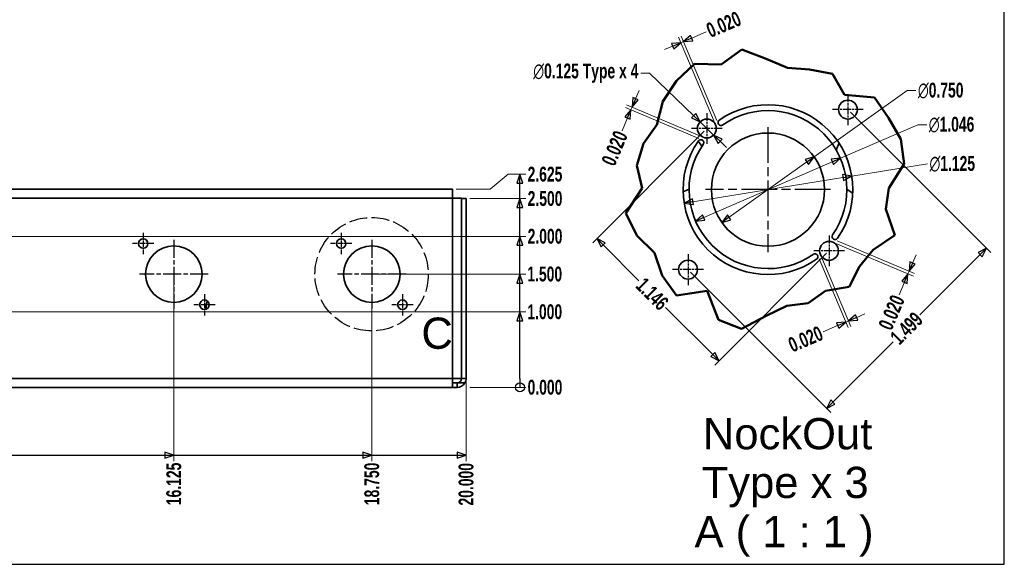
# Model space of a CAD drawing. Header units: millimetres. Extents: x 3 to 414, y 18 to 303.
# Tile 8 of 10: x 248 to 414, y 18 to 109. Entities that reach past the tile are written whole.
import ezdxf
from ezdxf.enums import TextEntityAlignment as Align

# ---------------------------------------------------------------- set-up
doc = ezdxf.new("R2010")
doc.units = ezdxf.units.MM
for name, pattern in [('CHAIN', [0.3543, 0.2362, -0.0295, 0.0591, -0.0295]), ('DASH_DOT', [0.182, 0.1181, -0.0295, 0.0049, -0.0295]), ('DASHED', [0.2068, 0.1655, -0.0413])]:
    doc.linetypes.add(name, pattern=pattern)
for name, color, linetype, lineweight in [('Break Lines(May)', 7, 'Continuous', 50), ('Center Mark(May)', 1, 'DASH_DOT', 25), ('Detail Circle Lines(May)', 1, 'DASHED', 25), ('Dimensions(May)', 7, 'Continuous', 25), ('Sketch Geometry(May)', 7, 'Continuous', 35), ('Symbols(May)', 7, 'Continuous', 25), ('Visible Edges(May)', 7, 'Continuous', 35), ('Visible Tangent Edges(May)', 7, 'Continuous', 35)]:
    doc.layers.add(name, color=color, linetype=linetype, lineweight=lineweight)
doc.styles.add('DEFAULT-MayBigText', font='arial.ttf')
doc.styles.add('DimISO-30 Roman 2.5', font='romab___.ttf', dxfattribs={"width": 0.7})
doc.styles.add('Text Style216', font='romab___.ttf', dxfattribs={"width": 0.8})
doc.styles.add('Text Style221', font='romab___.ttf', dxfattribs={"width": 0.9})
doc.styles.add('TitleVariablesH2_5-May', font='romab___.ttf', dxfattribs={"width": 0.7})
doc.dimstyles.new('ISO-30-May', dxfattribs={"dimtxt": 2.5, "dimasz": 1.5, "dimexe": 1, "dimexo": 0.6, "dimgap": 0.4, "dimtad": 0, "dimtoh": 1, "dimdec": 3, "dimlfac": 0.03937, "dimrnd": 1e-08, "dimzin": 0, "dimdsep": 46, "dimtxsty": 'DimISO-30 Roman 2.5', "dimblk": 'Filled-1', "dimcen": 0.09, "dimclrd": 132, "dimclre": 132, "dimclrt": 172, "dimazin": 0, "dimtfac": 1.1, "dimtmove": 0, "dimatfit": 3, "dimfxl": 0, "dimtolj": 1, "dimlwd": 18, "dimlwe": 18, "dimarcsym": 0})

# ---------------------------------------------------------------- blocks, each defined once
blk = doc.blocks.new('Borders A3_408x285')
at = {"layer": 'Sketch Geometry(May)', "color": 5, "linetype": 'Continuous', "lineweight": 25}
for p, q in [((414, 17.5), (414, 302.5)), ((6, 17.5), (414, 17.5))]:
    blk.add_line(p, q, dxfattribs=at)
at = {"layer": 'Symbols(May)', "color": 232}
for tag, style, width, p in [('Revision', 'Text Style216', 0.8, (260, 293.75)), ('Date', 'Text Style221', 0.9, (365, 293.75))]:
    blk.add_attdef(tag, text='', height=2.5, dxfattribs=dict(at, style=style, width=width)).set_placement(p, align=Align.MIDDLE_CENTER)
at = {"layer": 'Symbols(May)', "color": 232, "style": 'TitleVariablesH2_5-May', "width": 0.7}
blk.add_attdef('Revision_Note', text='', height=2.5, dxfattribs=at).set_placement((267, 293.75), align=Align.MIDDLE_LEFT)
blk = doc.blocks.new('Filled-1')
at = {"color": 0}
for p, q in [((0, 0), (-1, 0.33)), ((-1, 0.33), (-1, -0.33)), ((-1, 0), (0, 0)), ((-1, -0.33), (0, 0))]:
    blk.add_line(p, q, dxfattribs=at)
at = {"color": 0, "flags": 128}
blk.add_lwpolyline([(-1, -0.33), (0, 0)], dxfattribs=at)
at = {"color": 0}
blk.add_solid([(-1, -0.33), (0, 0), (-1, 0.33), (-1, -0.33)], dxfattribs=at)
blk = doc.blocks.new('*D71')
at = {"layer": 'Defpoints', "color": 0, "linetype": 'Continuous'}
for p in [(363.92, 90.82), (384.49, 70.24), (365.97, 51.72)]:
    blk.add_point(p, dxfattribs=at)
at = {"layer": 'Dimensions(May)', "color": 132, "linetype": 'Continuous', "lineweight": 18}
for p, q in [((363.49, 90.39), (344.69, 71.59)), ((346.46, 71.23), (352.48, 65.21)), ((384.07, 69.82), (365.26, 51.01)), ((364.91, 52.78), (356.97, 60.72))]:
    blk.add_line(p, q, dxfattribs=at)
at = {"layer": 'Dimensions(May)', "color": 132, "linetype": 'Continuous', "lineweight": 18, "xscale": 1.5, "yscale": 1.5, "zscale": 1.5}
for p, rotation in [((345.4, 72.3), 135.0000000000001), ((365.97, 51.72), 315.0000000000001)]:
    blk.add_blockref('Filled-1', p, dxfattribs=dict(at, rotation=rotation))
at = {"layer": 'Dimensions(May)', "color": 172, "linetype": 'Continuous', "lineweight": 20, "insert": (354.73, 62.97), "char_height": 2.5, "attachment_point": 5, "rotation": 315, "style": 'DimISO-30 Roman 2.5'}
blk.add_mtext('\\A1;1.146', dxfattribs=at)
blk = doc.blocks.new('*D72')
at = {"layer": 'Defpoints', "color": 0, "linetype": 'Continuous'}
for p in [(387.67, 93.99), (411, 70.66), (360.74, 67.07)]:
    blk.add_point(p, dxfattribs=at)
at = {"layer": 'Dimensions(May)', "color": 132, "linetype": 'Continuous', "lineweight": 18}
for p, q in [((388.09, 93.57), (411.71, 69.95)), ((409.94, 69.6), (399.78, 59.44)), ((361.17, 66.64), (384.78, 43.03)), ((385.14, 44.79), (395.3, 54.95))]:
    blk.add_line(p, q, dxfattribs=at)
at = {"layer": 'Dimensions(May)', "color": 132, "linetype": 'Continuous', "lineweight": 18, "xscale": 1.5, "yscale": 1.5, "zscale": 1.5}
for p, rotation in [((411, 70.66), 44.99999999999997), ((384.08, 43.73), 225)]:
    blk.add_blockref('Filled-1', p, dxfattribs=dict(at, rotation=rotation))
at = {"layer": 'Dimensions(May)', "color": 172, "linetype": 'Continuous', "lineweight": 20, "insert": (397.54, 57.19), "char_height": 2.5, "attachment_point": 5, "rotation": 45, "style": 'DimISO-30 Roman 2.5'}
blk.add_mtext('\\A1;1.499', dxfattribs=at)
blk = doc.blocks.new('*D73')
at = {"layer": 'Defpoints', "color": 0, "linetype": 'Continuous'}
for p in [(351.33, 94.43), (363.1, 88.89), (363.3, 89.35)]:
    blk.add_point(p, dxfattribs=at)
at = {"layer": 'Dimensions(May)', "color": 132, "linetype": 'Continuous', "lineweight": 18}
for p, q in [((351.91, 95.81), (352.5, 97.19)), ((362.75, 89.59), (350.41, 94.82)), ((362.55, 89.13), (350.21, 94.36)), ((351.33, 94.43), (351.13, 93.97)), ((350.55, 92.59), (349.64, 90.45))]:
    blk.add_line(p, q, dxfattribs=at)
at = {"layer": 'Dimensions(May)', "color": 132, "linetype": 'Continuous', "lineweight": 18, "xscale": 1.5, "yscale": 1.5, "zscale": 1.5}
for p, rotation in [((351.33, 94.43), 247.0345722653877), ((351.13, 93.97), 67.03457226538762)]:
    blk.add_blockref('Filled-1', p, dxfattribs=dict(at, rotation=rotation))
at = {"layer": 'Dimensions(May)', "color": 172, "linetype": 'Continuous', "lineweight": 20, "insert": (348.39, 87.49), "char_height": 2.5, "attachment_point": 5, "rotation": 67.0346, "style": 'DimISO-30 Roman 2.5'}
blk.add_mtext('\\A1;0.020', dxfattribs=at)
blk = doc.blocks.new('*D74')
at = {"layer": 'Defpoints', "color": 0, "linetype": 'Continuous'}
for p in [(359.53, 105.25), (365.38, 91.44), (365.84, 91.63)]:
    blk.add_point(p, dxfattribs=at)
at = {"layer": 'Dimensions(May)', "color": 132, "linetype": 'Continuous', "lineweight": 18}
for p, q in [((365.14, 91.99), (359.14, 106.17)), ((365.61, 92.18), (359.6, 106.36)), ((361.37, 106.03), (363.79, 107.05)), ((358.15, 104.66), (356.76, 104.08)), ((359.53, 105.25), (359.99, 105.44))]:
    blk.add_line(p, q, dxfattribs=at)
at = {"layer": 'Dimensions(May)', "color": 132, "linetype": 'Continuous', "lineweight": 18, "xscale": 1.5, "yscale": 1.5, "zscale": 1.5}
for p, rotation in [((359.99, 105.44), 202.9654277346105), ((359.53, 105.25), 22.96542773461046)]:
    blk.add_blockref('Filled-1', p, dxfattribs=dict(at, rotation=rotation))
at = {"layer": 'Dimensions(May)', "color": 172, "linetype": 'Continuous', "lineweight": 20, "insert": (366.75, 108.31), "char_height": 2.5, "attachment_point": 5, "rotation": 22.9654, "style": 'DimISO-30 Roman 2.5'}
blk.add_mtext('\\A1;0.020', dxfattribs=at)
blk = doc.blocks.new('*D75')
at = {"layer": 'Defpoints', "color": 0, "linetype": 'Continuous'}
for p in [(382.57, 69.43), (383.03, 69.62), (387.77, 58.44)]:
    blk.add_point(p, dxfattribs=at)
at = {"layer": 'Dimensions(May)', "color": 132, "linetype": 'Continuous', "lineweight": 18}
for p, q in [((382.8, 68.88), (387.7, 57.32)), ((383.26, 69.07), (388.16, 57.52)), ((387.77, 58.44), (387.31, 58.24)), ((389.15, 59.02), (390.53, 59.61)), ((385.93, 57.66), (383.51, 56.63))]:
    blk.add_line(p, q, dxfattribs=at)
at = {"layer": 'Dimensions(May)', "color": 132, "linetype": 'Continuous', "lineweight": 18, "xscale": 1.5, "yscale": 1.5, "zscale": 1.5}
for p, rotation in [((387.31, 58.24), 22.96542773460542), ((387.77, 58.44), 202.9654277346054)]:
    blk.add_blockref('Filled-1', p, dxfattribs=dict(at, rotation=rotation))
at = {"layer": 'Dimensions(May)', "color": 172, "linetype": 'Continuous', "lineweight": 20, "insert": (380.54, 55.38), "char_height": 2.5, "attachment_point": 5, "rotation": 22.9654, "style": 'DimISO-30 Roman 2.5'}
blk.add_mtext('\\A1;0.020', dxfattribs=at)
blk = doc.blocks.new('*D76')
at = {"layer": 'Defpoints', "color": 0, "linetype": 'Continuous'}
for p in [(385.11, 71.7), (385.31, 72.16), (397.97, 66.8)]:
    blk.add_point(p, dxfattribs=at)
at = {"layer": 'Dimensions(May)', "color": 132, "linetype": 'Continuous', "lineweight": 18}
for p, q in [((385.66, 71.47), (398.7, 65.95)), ((385.86, 71.93), (398.89, 66.41)), ((398.56, 68.18), (399.14, 69.56)), ((397.97, 66.8), (397.78, 66.34)), ((397.19, 64.96), (396.29, 62.82))]:
    blk.add_line(p, q, dxfattribs=at)
at = {"layer": 'Dimensions(May)', "color": 132, "linetype": 'Continuous', "lineweight": 18, "xscale": 1.5, "yscale": 1.5, "zscale": 1.5}
for p, rotation in [((397.97, 66.8), 247.034572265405), ((397.78, 66.34), 67.03457226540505)]:
    blk.add_blockref('Filled-1', p, dxfattribs=dict(at, rotation=rotation))
at = {"layer": 'Dimensions(May)', "color": 172, "linetype": 'Continuous', "lineweight": 20, "insert": (395.03, 59.86), "char_height": 2.5, "attachment_point": 5, "rotation": 67.0346, "style": 'DimISO-30 Roman 2.5'}
blk.add_mtext('\\A1;0.020', dxfattribs=at)
blk = doc.blocks.new('*D77')
at = {"layer": 'Defpoints', "color": 0, "linetype": 'Continuous'}
for p in [(388.31, 82.8), (360.1, 78.26)]:
    blk.add_point(p, dxfattribs=at)
at = {"layer": 'Dimensions(May)', "color": 132, "linetype": 'Continuous', "lineweight": 18}
for p, q in [((388.31, 82.8), (401.08, 84.86)), ((361.58, 78.49), (386.83, 82.56))]:
    blk.add_line(p, q, dxfattribs=at)
at = {"layer": 'Dimensions(May)', "color": 132, "linetype": 'Continuous', "lineweight": 18, "xscale": 1.5, "yscale": 1.5, "zscale": 1.5}
for p, rotation in [((388.31, 82.8), 9.152666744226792), ((360.1, 78.26), 189.1526667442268)]:
    blk.add_blockref('Filled-1', p, dxfattribs=dict(at, rotation=rotation))
at = {"layer": 'Dimensions(May)', "color": 172, "linetype": 'Continuous', "lineweight": 20, "insert": (405.24, 84.86), "char_height": 2.5, "attachment_point": 5, "style": 'DimISO-30 Roman 2.5'}
blk.add_mtext('\\A1;∅1.125', dxfattribs=at)
blk = doc.blocks.new('*D78')
at = {"layer": 'Defpoints', "color": 0, "linetype": 'Continuous'}
for p in [(386.4, 85.8), (362.01, 75.25)]:
    blk.add_point(p, dxfattribs=at)
at = {"layer": 'Dimensions(May)', "color": 132, "linetype": 'Continuous', "lineweight": 18}
for p, q in [((386.4, 85.8), (399.46, 91.45)), ((399.46, 91.45), (400.96, 91.45)), ((363.39, 75.85), (385.02, 85.21))]:
    blk.add_line(p, q, dxfattribs=at)
at = {"layer": 'Dimensions(May)', "color": 132, "linetype": 'Continuous', "lineweight": 18, "xscale": 1.5, "yscale": 1.5, "zscale": 1.5}
for p, rotation in [((386.4, 85.8), 23.39123512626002), ((362.01, 75.25), 203.39123512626)]:
    blk.add_blockref('Filled-1', p, dxfattribs=dict(at, rotation=rotation))
at = {"layer": 'Dimensions(May)', "color": 172, "linetype": 'Continuous', "lineweight": 20, "insert": (405.12, 91.45), "char_height": 2.5, "attachment_point": 5, "style": 'DimISO-30 Roman 2.5'}
blk.add_mtext('\\A1;∅1.046', dxfattribs=at)
blk = doc.blocks.new('*D79')
at = {"layer": 'Defpoints', "color": 0, "linetype": 'Continuous'}
for p in [(381.97, 86.05), (366.44, 75.01)]:
    blk.add_point(p, dxfattribs=at)
at = {"layer": 'Dimensions(May)', "color": 132, "linetype": 'Continuous', "lineweight": 18}
for p, q in [((381.97, 86.05), (397.62, 97.19)), ((397.62, 97.19), (399.12, 97.19)), ((367.67, 75.88), (380.74, 85.18))]:
    blk.add_line(p, q, dxfattribs=at)
at = {"layer": 'Dimensions(May)', "color": 132, "linetype": 'Continuous', "lineweight": 18, "xscale": 1.5, "yscale": 1.5, "zscale": 1.5}
for p, rotation in [((381.97, 86.05), 35.43312273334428), ((366.44, 75.01), 215.4331227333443)]:
    blk.add_blockref('Filled-1', p, dxfattribs=dict(at, rotation=rotation))
at = {"layer": 'Dimensions(May)', "color": 172, "linetype": 'Continuous', "lineweight": 20, "insert": (403.29, 97.19), "char_height": 2.5, "attachment_point": 5, "style": 'DimISO-30 Roman 2.5'}
blk.add_mtext('\\A1;∅0.750', dxfattribs=at)
blk = doc.blocks.new('*D80')
at = {"layer": 'Defpoints', "color": 0, "linetype": 'Continuous'}
for p in [(362.78, 91.92), (365.06, 89.71)]:
    blk.add_point(p, dxfattribs=at)
at = {"layer": 'Dimensions(May)', "color": 132, "linetype": 'Continuous', "lineweight": 18}
for p, q in [((354.28, 100.12), (352.78, 100.12)), ((361.7, 92.96), (354.28, 100.12)), ((365.06, 89.71), (362.78, 91.92)), ((366.14, 88.67), (367.22, 87.63))]:
    blk.add_line(p, q, dxfattribs=at)
at = {"layer": 'Dimensions(May)', "color": 132, "linetype": 'Continuous', "lineweight": 18, "xscale": 1.5, "yscale": 1.5, "zscale": 1.5}
for p, rotation in [((362.78, 91.92), 316.0052840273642), ((365.06, 89.71), 136.0052840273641)]:
    blk.add_blockref('Filled-1', p, dxfattribs=dict(at, rotation=rotation))
at = {"layer": 'Dimensions(May)', "color": 172, "linetype": 'Continuous', "lineweight": 20, "insert": (343.54, 100.12), "char_height": 2.5, "attachment_point": 5, "style": 'DimISO-30 Roman 2.5'}
blk.add_mtext('\\A1;{\\fRomantic|b1|i0;\\H2.4873;}∅0.125{ Type x 4}', dxfattribs=at)
blk = doc.blocks.new('*D90')
at = {"layer": 'Defpoints', "color": 0, "linetype": 'Continuous'}
for p in [(274.17, 66.32), (69.38, 47.27), (274.17, 34.84)]:
    blk.add_point(p, dxfattribs=at)
at = {"layer": 'Dimensions(May)', "color": 132, "linetype": 'Continuous', "lineweight": 18}
blk.add_line((274.17, 65.72), (274.17, 34.84), dxfattribs=at)
at = {"layer": 'Dimensions(May)', "color": 172, "linetype": 'Continuous', "lineweight": 20, "insert": (274.17, 31.02), "char_height": 2.5, "attachment_point": 5, "rotation": 90, "style": 'DimISO-30 Roman 2.5'}
blk.add_mtext('\\A1;16.125', dxfattribs=at)
blk = doc.blocks.new('*D91')
at = {"layer": 'Defpoints', "color": 0, "linetype": 'Continuous'}
for p in [(307.51, 61.18), (69.38, 47.27), (307.51, 34.84)]:
    blk.add_point(p, dxfattribs=at)
at = {"layer": 'Dimensions(May)', "color": 132, "linetype": 'Continuous', "lineweight": 18}
blk.add_line((307.51, 60.58), (307.51, 34.84), dxfattribs=at)
at = {"layer": 'Dimensions(May)', "color": 172, "linetype": 'Continuous', "lineweight": 20, "insert": (307.51, 31.02), "char_height": 2.5, "attachment_point": 5, "rotation": 90, "style": 'DimISO-30 Roman 2.5'}
blk.add_mtext('\\A1;18.750', dxfattribs=at)
blk = doc.blocks.new('*D92')
at = {"layer": 'Defpoints', "color": 0, "linetype": 'Continuous'}
for p in [(323.38, 48.77), (69.38, 47.27), (323.38, 34.84)]:
    blk.add_point(p, dxfattribs=at)
at = {"layer": 'Dimensions(May)', "color": 132, "linetype": 'Continuous', "lineweight": 18}
blk.add_line((323.38, 48.17), (323.38, 34.84), dxfattribs=at)
at = {"layer": 'Dimensions(May)', "color": 172, "linetype": 'Continuous', "lineweight": 20, "insert": (323.38, 30.96), "char_height": 2.5, "attachment_point": 5, "rotation": 90, "style": 'DimISO-30 Roman 2.5'}
blk.add_mtext('\\A1;20.000', dxfattribs=at)
blk = doc.blocks.new('2dTransSymbol5')
at = {"layer": 'Dimensions(May)'}
for p, q in [((240.83, 35.84), (272.67, 35.84)), ((274.17, 35.84), (272.67, 36.34)), ((272.67, 36.34), (272.67, 35.34)), ((272.67, 35.84), (274.17, 35.84)), ((272.67, 35.34), (274.17, 35.84)), ((274.17, 35.84), (306.01, 35.84)), ((307.51, 35.84), (306.01, 36.34)), ((306.01, 36.34), (306.01, 35.34)), ((306.01, 35.84), (307.51, 35.84)), ((306.01, 35.34), (307.51, 35.84)), ((307.51, 35.84), (321.88, 35.84)), ((323.38, 35.84), (321.88, 36.34)), ((321.88, 36.34), (321.88, 35.34)), ((321.88, 35.84), (323.38, 35.84)), ((321.88, 35.34), (323.38, 35.84))]:
    blk.add_line(p, q, dxfattribs=at)
at = {"layer": 'Dimensions(May)', "flags": 128}
for points in [[(272.67, 35.34), (274.17, 35.84)], [(306.01, 35.34), (307.51, 35.84)], [(321.88, 35.34), (323.38, 35.84)]]:
    blk.add_lwpolyline(points, dxfattribs=at)
at = {"layer": 'Dimensions(May)'}
for points in [[(272.67, 35.34), (274.17, 35.84), (272.67, 36.34), (272.67, 35.34)], [(306.01, 35.34), (307.51, 35.84), (306.01, 36.34), (306.01, 35.34)], [(321.88, 35.34), (323.38, 35.84), (321.88, 36.34), (321.88, 35.34)]]:
    blk.add_solid(points, dxfattribs=at)
blk = doc.blocks.new('*D101')
at = {"layer": 'Defpoints', "color": 0, "linetype": 'Continuous'}
for p in [(323.38, 47.27), (323.38, 47.27), (333.44, 47.27)]:
    blk.add_point(p, dxfattribs=at)
at = {"layer": 'Dimensions(May)', "color": 132, "linetype": 'Continuous', "lineweight": 18}
blk.add_line((323.98, 47.27), (333.44, 47.27), dxfattribs=at)
at = {"layer": 'Dimensions(May)', "color": 172, "linetype": 'Continuous', "lineweight": 20, "insert": (336.66, 47.27), "char_height": 2.5, "attachment_point": 5, "style": 'DimISO-30 Roman 2.5'}
blk.add_mtext('\\A1;0.000', dxfattribs=at)
blk = doc.blocks.new('*D102')
at = {"layer": 'Defpoints', "color": 0, "linetype": 'Continuous'}
for p in [(307.51, 66.32), (333.44, 66.32), (323.38, 47.27)]:
    blk.add_point(p, dxfattribs=at)
at = {"layer": 'Dimensions(May)', "color": 132, "linetype": 'Continuous', "lineweight": 18}
blk.add_line((308.11, 66.32), (333.44, 66.32), dxfattribs=at)
at = {"layer": 'Dimensions(May)', "color": 172, "linetype": 'Continuous', "lineweight": 20, "insert": (336.62, 66.32), "char_height": 2.5, "attachment_point": 5, "style": 'DimISO-30 Roman 2.5'}
blk.add_mtext('\\A1;1.500', dxfattribs=at)
blk = doc.blocks.new('*D103')
at = {"layer": 'Defpoints', "color": 0, "linetype": 'Continuous'}
for p in [(323.38, 79.02), (333.44, 79.02), (323.38, 47.27)]:
    blk.add_point(p, dxfattribs=at)
at = {"layer": 'Dimensions(May)', "color": 132, "linetype": 'Continuous', "lineweight": 18}
blk.add_line((323.98, 79.02), (333.44, 79.02), dxfattribs=at)
at = {"layer": 'Dimensions(May)', "color": 172, "linetype": 'Continuous', "lineweight": 20, "insert": (336.67, 79.02), "char_height": 2.5, "attachment_point": 5, "style": 'DimISO-30 Roman 2.5'}
blk.add_mtext('\\A1;2.500', dxfattribs=at)
blk = doc.blocks.new('*D104')
at = {"layer": 'Defpoints', "color": 0, "linetype": 'Continuous'}
for p in [(333.44, 83.12), (321.08, 80.61), (323.38, 47.27)]:
    blk.add_point(p, dxfattribs=at)
at = {"layer": 'Dimensions(May)', "color": 132, "linetype": 'Continuous', "lineweight": 18}
for p, q in [((327.44, 80.61), (330.44, 83.12)), ((330.44, 83.12), (333.44, 83.12)), ((321.68, 80.61), (327.44, 80.61))]:
    blk.add_line(p, q, dxfattribs=at)
at = {"layer": 'Dimensions(May)', "color": 172, "linetype": 'Continuous', "lineweight": 20, "insert": (336.66, 83.12), "char_height": 2.5, "attachment_point": 5, "style": 'DimISO-30 Roman 2.5'}
blk.add_mtext('\\A1;2.625', dxfattribs=at)
blk = doc.blocks.new('*D105')
at = {"layer": 'Defpoints', "color": 0, "linetype": 'Continuous'}
for p in [(219.77, 72.67), (333.44, 72.67), (323.38, 47.27)]:
    blk.add_point(p, dxfattribs=at)
at = {"layer": 'Dimensions(May)', "color": 132, "linetype": 'Continuous', "lineweight": 18}
blk.add_line((220.37, 72.67), (333.44, 72.67), dxfattribs=at)
at = {"layer": 'Dimensions(May)', "color": 172, "linetype": 'Continuous', "lineweight": 20, "insert": (336.67, 72.67), "char_height": 2.5, "attachment_point": 5, "style": 'DimISO-30 Roman 2.5'}
blk.add_mtext('\\A1;2.000', dxfattribs=at)
blk = doc.blocks.new('*D106')
at = {"layer": 'Defpoints', "color": 0, "linetype": 'Continuous'}
for p in [(219.77, 59.97), (333.44, 59.97), (323.38, 47.27)]:
    blk.add_point(p, dxfattribs=at)
at = {"layer": 'Dimensions(May)', "color": 132, "linetype": 'Continuous', "lineweight": 18}
blk.add_line((220.37, 59.97), (333.44, 59.97), dxfattribs=at)
at = {"layer": 'Dimensions(May)', "color": 172, "linetype": 'Continuous', "lineweight": 20, "insert": (336.62, 59.97), "char_height": 2.5, "attachment_point": 5, "style": 'DimISO-30 Roman 2.5'}
blk.add_mtext('\\A1;1.000', dxfattribs=at)
blk = doc.blocks.new('2dTransSymbol7')
at = {"layer": 'Dimensions(May)'}
for p, q in [((332.44, 83.12), (331.94, 81.62)), ((332.44, 81.62), (332.44, 83.12)), ((332.94, 81.62), (332.44, 83.12)), ((331.94, 81.62), (332.94, 81.62)), ((332.44, 79.02), (332.44, 81.62)), ((332.44, 79.02), (331.94, 77.52)), ((332.44, 77.52), (332.44, 79.02)), ((332.94, 77.52), (332.44, 79.02)), ((331.94, 77.52), (332.94, 77.52)), ((332.44, 72.67), (332.44, 77.52)), ((332.44, 72.67), (331.94, 71.17)), ((332.44, 71.17), (332.44, 72.67)), ((332.94, 71.17), (332.44, 72.67)), ((331.94, 71.17), (332.94, 71.17)), ((332.44, 66.32), (332.44, 71.17)), ((332.44, 66.32), (331.94, 64.82)), ((332.44, 64.82), (332.44, 66.32)), ((332.94, 64.82), (332.44, 66.32)), ((331.94, 64.82), (332.94, 64.82)), ((332.44, 59.97), (332.44, 64.82)), ((332.44, 59.97), (331.94, 58.47)), ((332.44, 58.47), (332.44, 59.97)), ((332.94, 58.47), (332.44, 59.97)), ((331.94, 58.47), (332.94, 58.47)), ((332.44, 48.77), (332.44, 58.47)), ((332.44, 48.77), (332.44, 47.27))]:
    blk.add_line(p, q, dxfattribs=at)
at = {"layer": 'Dimensions(May)', "flags": 128}
for points in [[(332.94, 81.62), (332.44, 83.12)], [(332.94, 77.52), (332.44, 79.02)], [(332.94, 71.17), (332.44, 72.67)], [(332.94, 64.82), (332.44, 66.32)], [(332.94, 58.47), (332.44, 59.97)]]:
    blk.add_lwpolyline(points, dxfattribs=at)
at = {"layer": 'Dimensions(May)'}
blk.add_circle((332.44, 47.27), 0.75, dxfattribs=at)
for points in [[(332.94, 81.62), (332.44, 83.12), (331.94, 81.62), (332.94, 81.62)], [(332.94, 77.52), (332.44, 79.02), (331.94, 77.52), (332.94, 77.52)], [(332.94, 71.17), (332.44, 72.67), (331.94, 71.17), (332.94, 71.17)], [(332.94, 64.82), (332.44, 66.32), (331.94, 64.82), (332.94, 64.82)], [(332.94, 58.47), (332.44, 59.97), (331.94, 58.47), (332.94, 58.47)]]:
    blk.add_solid(points, dxfattribs=at)
blk = doc.blocks.new('2dDetail2')
at = {"layer": 'Detail Circle Lines(May)', "ltscale": 18.118349}
blk.add_circle((307.47, 66.3), 9.54, dxfattribs=at)
at = {"layer": 'Detail Circle Lines(May)', "insert": (315.85, 53.68), "char_height": 5.25, "attachment_point": 7, "style": 'DEFAULT-MayBigText'}
blk.add_mtext('C', dxfattribs=at)

msp = doc.modelspace()

# ---------------------------------------------------------------- linework, layer by layer
at = {"layer": 'Break Lines(May)'}
for p, q in [((366.3425, 101.5962), (369.8131, 104.0806)), ((369.8131, 104.0806), (373.924, 102.5107)), ((358.7819, 98.8119), (361.8512, 101.677)), ((361.8512, 101.677), (366.3425, 101.5962)), ((373.924, 102.5107), (377.4932, 101.008)), ((377.4932, 101.008), (381.1994, 100.7553)), ((381.1994, 100.7553), (385.0467, 100.0314)), ((385.0467, 100.0314), (387.1049, 96.4747)), ((356.5133, 95.3756), (358.7819, 98.8119)), ((387.1049, 96.4747), (392.1327, 96.0452)), ((355.4991, 91.4039), (356.5133, 95.3756)), ((392.1327, 96.0452), (394.4838, 92.6365)), ((353.2636, 88.286), (355.4991, 91.4039)), ((394.4838, 92.6365), (396.6011, 89.0201)), ((352.1108, 84.6125), (353.2636, 88.286)), ((396.6011, 89.0201), (397.114, 84.8553)), ((353.0334, 80.7663), (352.1108, 84.6125)), ((397.114, 84.8553), (394.5836, 80.7663)), ((350.2658, 76.5947), (353.0334, 80.7663)), ((394.5836, 80.7663), (394.0518, 77.2172)), ((352.11, 72.8266), (350.2658, 76.5947)), ((394.0518, 77.2172), (395.5754, 72.8858)), ((355.0938, 69.8947), (352.11, 72.8266)), ((395.5754, 72.8858), (391.9085, 70.3829)), ((356.394, 66.0568), (355.0938, 69.8947)), ((391.9085, 70.3829), (389.6296, 67.5877)), ((389.6296, 67.5877), (387.8551, 64.1638)), ((358.7935, 62.7344), (356.394, 66.0568)), ((363.9472, 63.4859), (358.7935, 62.7344)), ((365.8684, 58.6338), (363.9472, 63.4859)), ((383.8943, 63.4971), (380.9555, 61.4474)), ((387.8551, 64.1638), (383.8943, 63.4971)), ((380.9555, 61.4474), (377.4086, 61.0041)), ((377.4086, 61.0041), (373.924, 59.2894)), ((369.7494, 57.091), (365.8684, 58.6338)), ((373.924, 59.2894), (369.7494, 57.091))]:
    msp.add_line(p, q, dxfattribs=at)
at = {"layer": 'Center Mark(May)', "linetype": 'CHAIN', "ltscale": 5.750398}
for p, q in [((387.6664, 96.5785), (387.6664, 91.4035)), ((363.9174, 93.4035), (363.9174, 88.2285)), ((390.2539, 93.991), (385.0789, 93.991)), ((366.5049, 90.816), (361.3299, 90.816)), ((384.4914, 72.8295), (384.4914, 67.6545)), ((360.7424, 69.6545), (360.7424, 64.4795)), ((387.0789, 70.242), (381.9039, 70.242)), ((363.3299, 67.067), (358.1549, 67.067))]:
    msp.add_line(p, q, dxfattribs=at)
at = {"layer": 'Center Mark(May)', "linetype": 'CHAIN', "ltscale": 25.402201}
for p, q in [((374.2044, 91.054), (374.2044, 70.004)), ((384.7294, 80.529), (363.6794, 80.529))]:
    msp.add_line(p, q, dxfattribs=at)
at = {"layer": 'Center Mark(May)', "linetype": 'CHAIN', "ltscale": 3.986356}
for p, q in [((269.0245, 73.2572), (269.0245, 69.6697)), ((302.362, 73.2572), (302.362, 69.6697)), ((270.8182, 71.4634), (267.2307, 71.4634)), ((304.1557, 71.4634), (300.5682, 71.4634)), ((279.3115, 62.9702), (279.3115, 59.3827)), ((312.649, 62.9702), (312.649, 59.3827)), ((281.1052, 61.1764), (277.5177, 61.1764)), ((314.4427, 61.1764), (310.8552, 61.1764))]:
    msp.add_line(p, q, dxfattribs=at)
at = {"layer": 'Center Mark(May)', "linetype": 'CHAIN', "ltscale": 12.806565}
for p, q in [((274.168, 72.0824), (274.168, 60.5574)), ((307.5055, 72.0824), (307.5055, 60.5574)), ((279.9305, 66.3199), (268.4055, 66.3199)), ((313.268, 66.3199), (301.743, 66.3199))]:
    msp.add_line(p, q, dxfattribs=at)
at = {"layer": 'Visible Edges(May)'}
for p, q in [((71.6835, 80.6074), (321.0774, 80.6074)), ((321.0774, 80.6074), (321.0774, 79.1074)), ((321.0774, 79.1074), (322.5774, 79.1074)), ((322.5774, 79.1074), (322.5774, 48.7699)), ((323.3805, 79.0199), (322.6305, 79.0199)), ((322.6305, 79.0199), (322.6305, 48.7699)), ((323.3805, 48.7699), (323.3805, 79.0199)), ((322.5774, 48.7699), (321.0774, 48.7699)), ((321.0774, 48.7699), (321.0774, 47.2699)), ((322.6305, 48.7699), (323.3805, 48.7699)), ((321.0774, 47.2699), (71.6835, 47.2699)), ((321.0774, 48.0199), (321.8805, 48.0199)), ((321.8805, 47.2699), (321.0774, 47.2699))]:
    msp.add_line(p, q, dxfattribs=at)
for centre, radius in [((387.6664, 93.991), 1.5875), ((363.9174, 90.816), 1.5875), ((374.2044, 80.529), 9.525), ((269.0245, 71.4634), 0.7937), ((302.362, 71.4634), 0.7937), ((384.4914, 70.242), 1.5875), ((274.168, 66.3199), 4.7625), ((307.5055, 66.3199), 4.7625), ((360.7424, 67.067), 1.5875), ((279.3115, 61.1764), 0.7937), ((312.649, 61.1764), 0.7937)]:
    msp.add_circle(centre, radius, dxfattribs=at)
for centre, radius, start, end in [((374.2044, 80.529), 14.2875, 325.018266, 124.981734), ((374.2044, 80.529), 13.2875, 325.018266, 124.981734), ((366.2998, 91.8255), 0.5, 124.981734, 304.981734), ((374.2044, 80.529), 14.2875, 145.018266, 304.981734), ((374.2044, 80.529), 13.2875, 145.018266, 304.981734), ((358.3294, 85.3042), 5.3594, 27.646131, 39.241467), ((362.9078, 88.4335), 0.5, 325.018266, 145.018266), ((391.6796, 85.3042), 6.25, 151.364062, 162.644766), ((358.3294, 85.3042), 5.3594, 287.275959, 298.871295), ((391.6796, 85.3042), 6.25, 227.921837, 239.202541), ((385.501, 72.6244), 0.5, 145.018266, 325.018266), ((382.109, 69.2324), 0.5, 304.981733, 124.981734), ((282.1055, 60.7573), 2.5, 155.810967, 187.127502), ((321.8805, 48.7699), 0.75, 270, 0), ((321.8805, 48.7699), 1.5, 330, 0), ((321.8805, 48.7699), 1.5, 270, 330)]:
    msp.add_arc(centre, radius, start, end, dxfattribs=at)
at = {"layer": 'Visible Tangent Edges(May)'}
for p, q in [((321.0774, 79.1074), (71.6835, 79.1074)), ((321.0774, 48.7699), (321.0774, 79.1074)), ((71.6835, 48.7699), (321.0774, 48.7699)), ((321.8805, 47.2699), (321.8805, 48.0199)), ((321.8805, 48.0199), (323.1795, 48.0199))]:
    msp.add_line(p, q, dxfattribs=at)

# ---------------------------------------------------------------- block references
msp.add_blockref('Borders A3_408x285', (0, 0))
at = {"layer": 'Detail Circle Lines(May)'}
msp.add_blockref('2dDetail2', (0, 0), dxfattribs=at)
at = {"layer": 'Dimensions(May)'}
for name in ['2dTransSymbol7', '2dTransSymbol5']:
    msp.add_blockref(name, (0, 0), dxfattribs=at)

# ---------------------------------------------------------------- texts
at = {"layer": 'Symbols(May)', "color": 1, "char_height": 5.25, "attachment_point": 7, "style": 'DEFAULT-MayBigText'}
for s, insert in [('NockOut', (363.2433, 36.7766)), ('Type x 3', (363.04, 27.0621)), ('A ( 1 : 1 )', (361.8386, 18.7962))]:
    msp.add_mtext(s, dxfattribs=dict(at, insert=insert))

# ---------------------------------------------------------------- dimensions: what is measured, and where the dimension line sits
at = {"layer": 'Dimensions(May)', "color": 132, "linetype": 'Continuous', "lineweight": 20}
for base, p1, p2, angle, override, picture, middle in [((359.5265, 105.2465), (365.8395, 91.6305), (365.3791, 91.4354), 22.965428, {"dimtoh": 0, "dimdec": 3, "dimlfac": 0.03937, "dimtp": 0, "dimtm": 0, "dimtdec": 2, "dimtofl": 1, "dimatfit": 1}, '*D74', (366.7518, 108.3083)), ((351.3284, 94.4266), (363.1029, 88.8939), (363.298, 89.3543), 247.034572, {"dimtoh": 0, "dimdec": 3, "dimlfac": 0.03937, "dimtp": 0, "dimtm": 0, "dimtdec": 2, "dimtofl": 1, "dimatfit": 1}, '*D73', (348.388, 87.4877)), ((411.0009, 70.6564), (360.7424, 67.067), (387.6664, 93.991), 225, {"dimtoh": 0, "dimdec": 3, "dimlfac": 0.03937, "dimtp": 0, "dimtm": 0, "dimtdec": 2, "dimtofl": 0, "dimatfit": 1}, '*D72', (397.5389, 57.1944)), ((365.9711, 51.7216), (363.9174, 90.816), (384.4914, 70.242), 135, {"dimtoh": 0, "dimdec": 3, "dimlfac": 0.03937, "dimtp": 0, "dimtm": 0, "dimtdec": 2, "dimtofl": 0, "dimatfit": 1}, '*D71', (354.7252, 62.9675)), ((397.9703, 66.7973), (385.1108, 71.7036), (385.3059, 72.164), 247.034572, {"dimtoh": 0, "dimdec": 3, "dimlfac": 0.03937, "dimtp": 0, "dimtm": 0, "dimtdec": 2, "dimtofl": 1, "dimatfit": 1}, '*D76', (395.0298, 59.8585)), ((387.7695, 58.4375), (382.5694, 69.4275), (383.0297, 69.6226), 202.965428, {"dimtoh": 0, "dimdec": 3, "dimlfac": 0.03937, "dimtp": 0, "dimtm": 0, "dimtdec": 2, "dimtofl": 1, "dimatfit": 1}, '*D75', (380.5442, 55.3757))]:
    dim = msp.add_linear_dim(base=base, p1=p1, p2=p2, angle=angle, dimstyle='ISO-30-May', override=override, dxfattribs=at)
    dim.commit()
    dim.dimension.update_dxf_attribs({"geometry": picture, "text_midpoint": middle, "dimtype": 160})
dim = msp.add_diameter_dim_2p(p1=(365.0595, 89.7133), p2=(362.7754, 91.9186), text='{\\fRomantic|b1|i0;\\H2.4873;}<>{ Type x 4}', dimstyle='ISO-30-May', override={"dimtih": 1, "dimdec": 3, "dimlfac": 0.03937, "dimtp": 0, "dimtm": 0, "dimtdec": 2, "dimatfit": 2}, dxfattribs=at)
dim.commit()
dim.dimension.update_dxf_attribs({"geometry": '*D80', "text_midpoint": (343.5422, 100.1189), "dimtype": 163})
for p1, p2, picture, middle in [((366.4435, 75.0068), (381.9653, 86.0511), '*D79', (403.2884, 97.1892)), ((362.0089, 75.2537), (386.3999, 85.8042), '*D78', (405.1196, 91.4514)), ((360.0988, 78.2563), (388.31, 82.8016), '*D77', (405.2417, 84.8591))]:
    dim = msp.add_diameter_dim_2p(p1=p1, p2=p2, dimstyle='ISO-30-May', override={"dimtih": 1, "dimdec": 3, "dimlfac": 0.03937, "dimtp": 0, "dimtm": 0, "dimtdec": 2, "dimatfit": 2}, dxfattribs=at)
    dim.commit()
    dim.dimension.update_dxf_attribs({"geometry": picture, "text_midpoint": middle, "dimtype": 163})
for feature_location, offset, dtype, origin, picture, middle in [((321.0774, 80.6074), (12.3643, 2.5077), 0, (323.3805, 47.2699), '*D104', (336.6645, 83.1152)), ((323.3805, 79.0199), (10.0612, 0), 0, (323.3805, 47.2699), '*D103', (336.6723, 79.0199)), ((219.7675, 72.6699), (113.6742, 0), 0, (323.3805, 47.2699), '*D105', (336.6723, 72.6699)), ((274.168, 66.3199), (0, -31.4827), 1, (69.3805, 47.2699), '*D90', (274.168, 31.0246)), ((307.5055, 66.3199), (25.9362, 0), 0, (323.3805, 47.2699), '*D102', (336.6196, 66.3199)), ((219.7675, 59.9699), (113.6742, 0), 0, (323.3805, 47.2699), '*D106', (336.6196, 59.9699)), ((307.5055, 61.1764), (0, -26.3392), 1, (69.3805, 47.2699), '*D91', (307.5055, 31.0169)), ((323.3805, 48.7699), (0, -13.9327), 1, (69.3805, 47.2699), '*D92', (323.3805, 30.9642)), ((323.3804614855, 47.2699304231), (10.0612174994, 0), 0, (323.3804614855, 47.2699304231), '*D101', (336.6632647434, 47.2699304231))]:
    dim = msp.add_ordinate_dim(feature_location=feature_location, offset=offset, dtype=dtype, origin=origin, dimstyle='ISO-30-May', override={"dimtad": 0, "dimdec": 3, "dimlfac": 0.07874, "dimtp": 0, "dimtm": 0, "dimtdec": 2}, dxfattribs=at)
    dim.commit()
    dim.dimension.update_dxf_attribs({"geometry": picture, "text_midpoint": middle})

doc.saveas('drawing.dxf')
